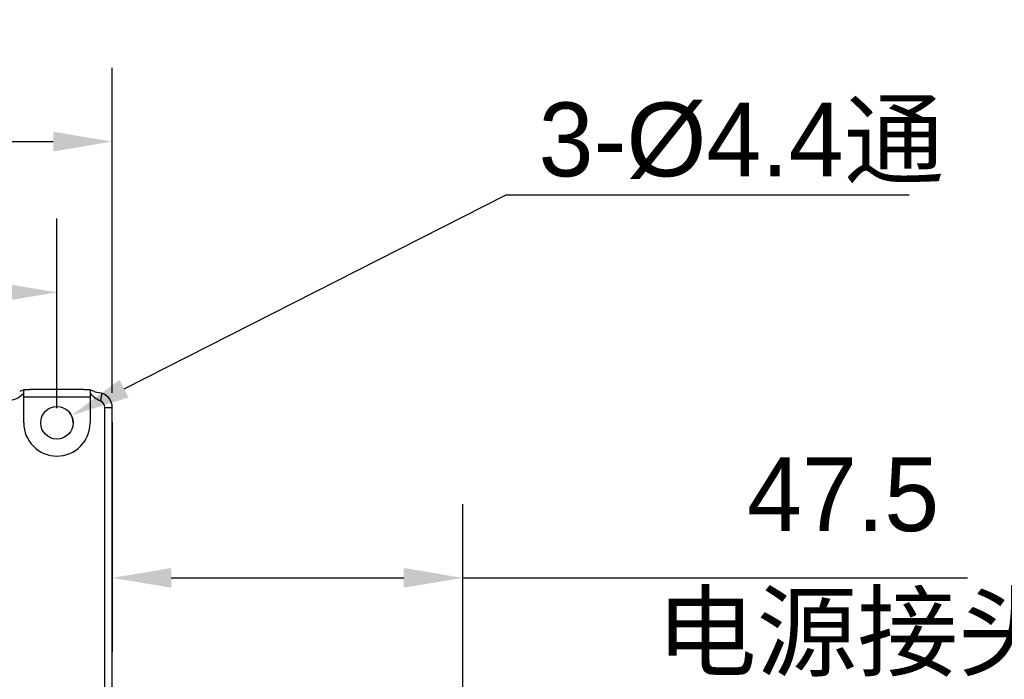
# Model space of a CAD drawing. Header units: millimetres. Extents: x -229 to -69, y 179 to 359.
# Tile 7 of 9: x -119 to -86, y 274 to 296. Entities that reach past the tile are written whole.
import ezdxf

# ---------------------------------------------------------------- set-up
doc = ezdxf.new("R2010")
doc.units = ezdxf.units.MM
doc.header["$LTSCALE"] = 46.255
doc.header["$PDMODE"] = 3
doc.header["$PDSIZE"] = 8
doc.layers.get('0').update_dxf_attribs({"linetype": 'CONTINUOUS'})
doc.layers.get('Defpoints').update_dxf_attribs({"linetype": 'CONTINUOUS'})
doc.layers.add('00_COMPONENTS', color=7, linetype='CONTINUOUS')
doc.layers.add('51__DRAFT_DIMS', color=7, linetype='CONTINUOUS')
doc.styles.get("Standard").update_dxf_attribs({"font": '兰亭黑 GBK.TTF', "height": 2.5})
doc.dimstyles.new('DIMSTYLE_1', dxfattribs={"dimtxt": 3, "dimasz": 2, "dimexe": 2.5, "dimexo": 0.5, "dimgap": 0.75, "dimtad": 1, "dimlfac": 4, "dimdsep": 46, "dimtxsty": 'STANDARD', "dimblk": '_FILLED', "dimblk1": '_FILLED', "dimblk2": '_FILLED', "dimcen": 0.09, "dimclrd": 8, "dimclre": 8, "dimclrt": 256, "dimazin": 2, "dimtp": 0.2, "dimtm": 0.2, "dimtfac": 1, "dimtofl": 0, "dimtmove": 0, "dimatfit": 3, "dimldrblk": '_FILLED', "dimfxl": 1, "dimtolj": 1, "dimarcsym": 0})

# ---------------------------------------------------------------- blocks, each defined once
blk = doc.blocks.new('_FILLED')
at = {"color": 0, "linetype": 'ByBlock'}
blk.add_solid([(0, 0), (-1, 0.167), (-1, -0.167)], dxfattribs=at)
blk = doc.blocks.new('*D8')
at = {"layer": '51__DRAFT_DIMS', "color": 8, "lineweight": -2}
for p, q in [((-151.213, 276.334), (-151.213, 294.819)), ((-116.213, 283.814), (-116.213, 294.819)), ((-149.213, 292.319), (-118.213, 292.319))]:
    blk.add_line(p, q, dxfattribs=at)
at = {"layer": 'Defpoints', "color": 0}
for p in [(-116.213, 292.319), (-116.213, 283.314), (-151.213, 275.834)]:
    blk.add_point(p, dxfattribs=at)
at = {"layer": '51__DRAFT_DIMS', "color": 8, "linetype": 'ByBlock', "lineweight": -2, "xscale": 2, "yscale": 2, "zscale": 2, "rotation": 180}
blk.add_blockref('_FILLED', (-151.213, 292.319), dxfattribs=at)
at = {"layer": '51__DRAFT_DIMS', "color": 8, "linetype": 'ByBlock', "lineweight": -2, "xscale": 2, "yscale": 2, "zscale": 2}
blk.add_blockref('_FILLED', (-116.213, 292.319), dxfattribs=at)
at = {"layer": '51__DRAFT_DIMS', "insert": (-133.685, 296.402), "char_height": 2.5, "attachment_point": 2, "line_spacing_factor": 0.9}
blk.add_mtext('\\A1;140', dxfattribs=at)
blk = doc.blocks.new('*D10')
at = {"layer": '51__DRAFT_DIMS', "color": 8, "lineweight": -2}
for p, q in [((-144.088, 283.296), (-144.088, 289.713)), ((-118.088, 283.296), (-118.088, 289.713)), ((-142.088, 287.213), (-120.088, 287.213))]:
    blk.add_line(p, q, dxfattribs=at)
at = {"layer": 'Defpoints', "color": 0}
for p in [(-118.088, 287.213), (-144.088, 282.796), (-118.088, 282.796)]:
    blk.add_point(p, dxfattribs=at)
at = {"layer": '51__DRAFT_DIMS', "color": 8, "linetype": 'ByBlock', "lineweight": -2, "xscale": 2, "yscale": 2, "zscale": 2, "rotation": 180}
blk.add_blockref('_FILLED', (-144.088, 287.213), dxfattribs=at)
at = {"layer": '51__DRAFT_DIMS', "color": 8, "linetype": 'ByBlock', "lineweight": -2, "xscale": 2, "yscale": 2, "zscale": 2}
blk.add_blockref('_FILLED', (-118.088, 287.213), dxfattribs=at)
at = {"layer": '51__DRAFT_DIMS', "insert": (-131.053, 291.296), "char_height": 2.5, "attachment_point": 2, "line_spacing_factor": 0.9}
blk.add_mtext('\\A1;104', dxfattribs=at)
blk = doc.blocks.new('*D16')
at = {"layer": '51__DRAFT_DIMS', "color": 8, "lineweight": -2}
for p, q in [((-116.213, 282.814), (-116.213, 275.044)), ((-104.338, 273.824), (-104.338, 280.044)), ((-114.213, 277.544), (-106.338, 277.544)), ((-104.338, 277.544), (-87.229, 277.544))]:
    blk.add_line(p, q, dxfattribs=at)
at = {"layer": 'Defpoints', "color": 0}
for p in [(-116.213, 283.314), (-104.338, 277.544), (-104.338, 273.324)]:
    blk.add_point(p, dxfattribs=at)
at = {"layer": '51__DRAFT_DIMS', "color": 8, "linetype": 'ByBlock', "lineweight": -2, "xscale": 2, "yscale": 2, "zscale": 2, "rotation": 180}
blk.add_blockref('_FILLED', (-116.213, 277.544), dxfattribs=at)
at = {"layer": '51__DRAFT_DIMS', "color": 8, "linetype": 'ByBlock', "lineweight": -2, "xscale": 2, "yscale": 2, "zscale": 2}
blk.add_blockref('_FILLED', (-104.338, 277.544), dxfattribs=at)
at = {"layer": '51__DRAFT_DIMS', "insert": (-91.447, 281.627), "char_height": 2.5, "attachment_point": 2, "line_spacing_factor": 0.9}
blk.add_mtext('\\A1;47.5', dxfattribs=at)

msp = doc.modelspace()

# ---------------------------------------------------------------- linework, layer by layer
at = {"color": 8}
msp.add_line((-115.8142, 283.9497), (-102.8889, 290.5094), dxfattribs=at)
at = {"layer": '00_COMPONENTS'}
for p, q in [((-119.2131, 283.898), (-119.2131, 283.9207)), ((-119.2131, 283.9207), (-119.0013, 283.9207)), ((-119.2131, 282.7957), (-119.2131, 283.898)), ((-119.2131, 283.6707), (-116.9631, 283.6707)), ((-117.175, 283.9207), (-119.0013, 283.9207)), ((-117.175, 283.9207), (-116.9631, 283.9207)), ((-116.9631, 283.9207), (-116.9631, 283.898)), ((-116.9631, 283.898), (-116.9631, 282.7957)), ((-116.4631, 259.9207), (-116.4631, 283.314)), ((-116.4631, 283.314), (-116.2131, 283.314)), ((-116.2131, 259.9207), (-116.2131, 283.314))]:
    msp.add_line(p, q, dxfattribs=at)
msp.add_circle((-118.0881, 282.7957), 0.55, dxfattribs=at)
for centre, radius, start, end in [((-119.0013, 282.9207), 1, 90, 110.36413), ((-117.175, 282.9207), 1, 69.63587, 90), ((-116.479, 284.7957), 1, 249.63587, 261.02045), ((-116.7131, 283.314), 0.5, 0, 81.02045), ((-116.7131, 283.314), 0.25, 0, 67.1262), ((-118.0881, 282.7957), 1.125, 180, 0)]:
    msp.add_arc(centre, radius, start, end, dxfattribs=at)
msp.add_ellipse((-119.7809, 284.9599), major_axis=(0, 1.4142), ratio=0.7071068, start_param=-3.1415927, end_param=-2.5378618, dxfattribs=at)
for points, knots in [([(-116.9631, 283.7957), (-116.9144, 283.7429), (-116.8075, 283.6455), (-116.6821, 283.5723), (-116.616, 283.5444)], [0, 0, 0, 0, 0.5001903, 1, 1, 1, 1]), ([(-116.5678, 283.7925), (-116.5739, 283.7505), (-116.5875, 283.6673), (-116.6054, 283.5849), (-116.616, 283.5444)], [0, 0, 0, 0, 0.5031329, 1, 1, 1, 1])]:
    msp.add_open_spline(points, degree=3, knots=knots, dxfattribs=at)
at = {"layer": '51__DRAFT_DIMS', "color": 8}
msp.add_line((-89.2056, 290.5094), (-102.8889, 290.5094), dxfattribs=at)
at = {"layer": '51__DRAFT_DIMS'}
msp.add_arc((-118.0881, 282.7957), 0.55, 0, 39.71258, dxfattribs=at)

# ---------------------------------------------------------------- block references
at = {"color": 8, "xscale": 2, "yscale": 2, "zscale": 2, "rotation": 206.9083111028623}
msp.add_blockref('_FILLED', (-117.5977, 283.0446), dxfattribs=at)

# ---------------------------------------------------------------- texts
at = {"layer": '51__DRAFT_DIMS', "char_height": 2.5, "attachment_point": 1, "line_spacing_factor": 0.9}
for s, insert in [('\\A1;3-{\\fArial|b0|i0|c134|p34;%%c}4.4通', (-101.7645, 293.6424)), ('\\A1;电源接头长度', (-97.7863, 276.9741))]:
    msp.add_mtext(s, dxfattribs=dict(at, insert=insert))

# ---------------------------------------------------------------- dimensions: what is measured, and where the dimension line sits
at = {"layer": '51__DRAFT_DIMS', "color": 4}
for base, p1, p2, picture, middle in [((-116.2131, 292.3189), (-151.2131, 275.8338), (-116.2131, 283.314), '*D8', (-133.6853, 292.3189)), ((-118.0881, 287.2128), (-144.0881, 282.7957), (-118.0881, 282.7957), '*D10', (-131.053, 287.2128)), ((-104.3381, 277.5438), (-116.2131, 283.314), (-104.3381, 273.3237), '*D16', (-91.4474, 277.5438))]:
    dim = msp.add_linear_dim(base=base, p1=p1, p2=p2, dimstyle='DIMSTYLE_1', override={"dimtxsty": 'STANDARD'}, dxfattribs=at)
    dim.commit()
    dim.dimension.update_dxf_attribs({"geometry": picture, "text_midpoint": middle, "dimtype": 160})

doc.saveas('drawing.dxf')
